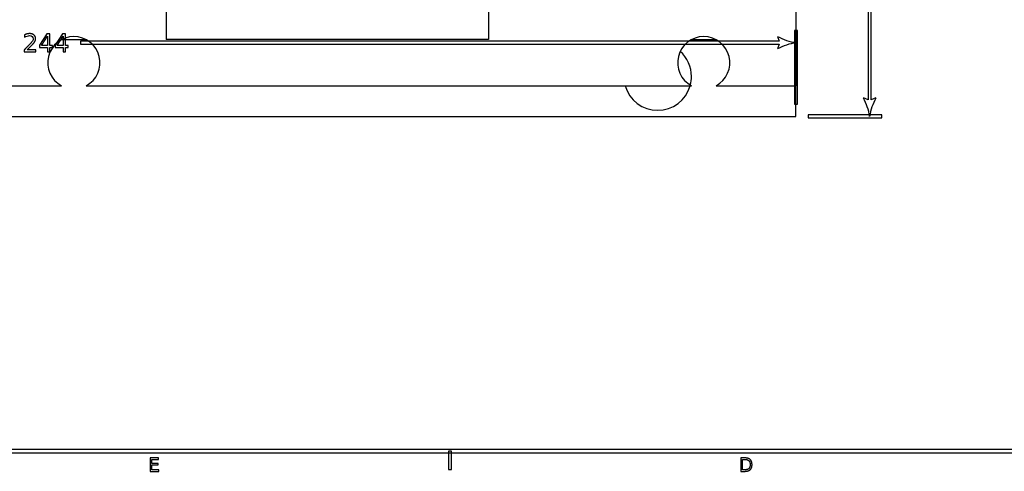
# Model space of a CAD drawing. Header units: millimetres. Extents: x -292 to 292, y -196 to 196.
# Tile 4 of 14: x -166 to -6, y -196 to -122. Entities that reach past the tile are written whole.
import ezdxf

# ---------------------------------------------------------------- set-up
doc = ezdxf.new("R2010")
doc.units = ezdxf.units.MM
doc.layers.add('可见轮廓', color=7, linetype='Continuous')

msp = doc.modelspace()

# ---------------------------------------------------------------- linework, layer by layer
at = {"layer": '可见轮廓'}
for p, q in [((-40.05, -28.18), (-40.05, -133.18)), ((-28.3, -77.37), (-28.3, -135.46)), ((-27.8, -135.46), (-27.8, -77.37)), ((-142.55, -120.68), (-142.55, -125.68)), ((-90.05, -120.68), (-90.05, -125.68)), ((-165.59, -124.89), (-165.59, -125.29)), ((-161.95, -124.75), (-163.16, -126.6)), ((-161.45, -124.75), (-161.95, -124.75)), ((-161.45, -126.65), (-161.45, -124.75)), ((-159.4, -124.75), (-160.61, -126.6)), ((-158.9, -124.75), (-159.4, -124.75)), ((-158.9, -126.65), (-158.9, -124.75)), ((-40.3, -124.18), (-40.3, -136.18)), ((-39.8, -124.18), (-40.3, -124.18)), ((-39.8, -136.18), (-39.8, -124.18)), ((-162.84, -126.65), (-161.84, -125.09)), ((-161.84, -125.09), (-161.84, -126.65)), ((-160.29, -126.65), (-159.3, -125.09)), ((-159.55, -125.68), (-155.55, -125.68)), ((-159.3, -125.09), (-159.3, -126.65)), ((-42.77, -125.93), (-156.49, -125.93)), ((-156.49, -125.93), (-156.49, -126.43)), ((-156.49, -126.43), (-42.77, -126.43)), ((-57.05, -125.68), (-53.05, -125.68)), ((-43.05, -125.18), (-42.77, -125.93)), ((-42.77, -126.43), (-43.05, -127.18)), ((-165.61, -127.33), (-165.61, -127.67)), ((-165.61, -127.67), (-163.75, -127.67)), ((-163.75, -127.33), (-165.13, -127.33)), ((-163.75, -127.67), (-163.75, -127.33)), ((-163.16, -126.6), (-163.16, -126.98)), ((-163.16, -126.98), (-161.84, -126.98)), ((-161.84, -126.65), (-162.84, -126.65)), ((-161.84, -126.98), (-161.84, -127.67)), ((-161.84, -127.67), (-161.45, -127.67)), ((-161.03, -126.65), (-161.45, -126.65)), ((-161.45, -126.98), (-161.03, -126.98)), ((-161.45, -127.67), (-161.45, -126.98)), ((-161.03, -126.98), (-161.03, -126.65)), ((-160.61, -126.6), (-160.61, -126.98)), ((-160.61, -126.98), (-159.3, -126.98)), ((-159.3, -126.65), (-160.29, -126.65)), ((-159.3, -126.98), (-159.3, -127.67)), ((-159.3, -127.67), (-158.9, -127.67)), ((-158.49, -126.65), (-158.9, -126.65)), ((-158.9, -126.98), (-158.49, -126.98)), ((-158.9, -127.67), (-158.9, -126.98)), ((-158.49, -126.98), (-158.49, -126.65)), ((-225.55, -133.18), (-159.55, -133.18)), ((-155.55, -133.18), (-57.05, -133.18)), ((-53.05, -133.18), (-40.05, -133.18)), ((-40.05, -138.18), (-40.05, -133.18)), ((-40.3, -136.18), (-39.8, -136.18)), ((-28.3, -135.46), (-29.05, -135.18)), ((-27.05, -135.18), (-27.8, -135.46)), ((-284.05, -138.18), (-40.05, -138.18)), ((-26.05, -137.93), (-38.05, -137.93)), ((-38.05, -137.93), (-38.05, -138.43)), ((-38.05, -138.43), (-26.05, -138.43)), ((-26.05, -138.43), (-26.05, -137.93)), ((-289.25, -192.92), (289.25, -192.92)), ((288.75, -192.42), (-288.75, -192.42)), ((-145.15, -193.77), (-145.15, -195.96)), ((-143.77, -193.77), (-145.15, -193.77)), ((-143.77, -194.02), (-143.77, -193.77)), ((-96.08, -192.67), (-96.58, -192.67)), ((-96.58, -192.67), (-96.58, -195.67)), ((-96.08, -195.67), (-96.08, -192.67)), ((-49.03, -193.77), (-49.03, -195.96)), ((-48.42, -193.77), (-49.03, -193.77)), ((-144.86, -194.02), (-143.77, -194.02)), ((-144.86, -194.66), (-144.86, -194.02)), ((-143.82, -194.66), (-144.86, -194.66)), ((-144.86, -194.91), (-143.82, -194.91)), ((-144.86, -195.71), (-144.86, -194.91)), ((-143.82, -194.91), (-143.82, -194.66)), ((-48.73, -194.01), (-48.37, -194.01)), ((-48.73, -195.71), (-48.73, -194.01)), ((-145.15, -195.96), (-143.74, -195.96)), ((-143.74, -195.71), (-144.86, -195.71)), ((-143.74, -195.96), (-143.74, -195.71)), ((-96.58, -195.67), (-96.08, -195.67)), ((-49.03, -195.96), (-48.42, -195.96)), ((-48.37, -195.71), (-48.73, -195.71))]:
    msp.add_line(p, q, dxfattribs=at)
for centre, radius, start, end in [((-157.55, -129.43), 4.25, -61.9275, 241.9275), ((-55.05, -129.43), 4.25, -61.9275, 241.9275), ((-38.38, -116.18), 10.14, -117.4076, -99.4623), ((-38.38, -136.18), 10.14, 99.4623, 117.4076), ((-62.55, -131.68), 5.5, 0, 48.1228), ((-62.55, -131.68), 5.5, 345.2756, 360), ((-62.55, -131.68), 5.5, 195.8266, 344.1734), ((-38.05, -139.85), 10.14, 9.4623, 27.4076), ((-18.05, -139.85), 10.14, 152.5924, 170.5377)]:
    msp.add_arc(centre, radius, start, end, dxfattribs=at)
for points, degree, knots in [([(-164.08, -126.25), (-163.9, -126.03), (-163.84, -125.87), (-163.77, -125.71), (-163.77, -125.53), (-163.77, -125.15), (-164.04, -124.92), (-164.31, -124.7), (-164.76, -124.7), (-165.11, -124.7), (-165.59, -124.89)], 2, [0, 0, 0, 1, 1, 2, 2, 4.108696, 4.108696, 6.217391, 6.217391, 7.817091, 7.817091, 7.817091]), ([(-164.51, -126.2), (-164.61, -126.32), (-164.99, -126.71), (-165.38, -127.1), (-165.61, -127.33)], 2, [0, 0, 0, 1, 1, 2, 2, 2]), ([(-165.59, -125.29), (-165.27, -125.11), (-165, -125.03), (-164.75, -125.03), (-164.58, -125.03), (-164.44, -125.08), (-164.33, -125.18), (-164.22, -125.27), (-164.17, -125.4), (-164.17, -125.55), (-164.17, -125.65), (-164.19, -125.75), (-164.24, -125.84), (-164.29, -125.94), (-164.38, -126.06), (-164.51, -126.2)], 3, [0, 0, 0, 0, 2, 2, 2, 3.410526, 3.410526, 3.410526, 4.821053, 4.821053, 4.821053, 5.686333, 5.686333, 5.686333, 6.551614, 6.551614, 6.551614, 6.551614]), ([(-48.42, -195.96), (-47.79, -195.96), (-47.49, -195.69), (-47.19, -195.42), (-47.19, -194.86), (-47.19, -194.3), (-47.49, -194.03), (-47.78, -193.77), (-48.42, -193.77)], 2, [0, 0, 0, 1, 1, 2, 2, 2.994819, 2.994819, 3.989637, 3.989637, 3.989637]), ([(-48.37, -194.01), (-47.92, -194.01), (-47.71, -194.22), (-47.5, -194.42), (-47.5, -194.86), (-47.5, -195.3), (-47.71, -195.51), (-47.92, -195.71), (-48.37, -195.71)], 2, [0, 0, 0, 1, 1, 2, 2, 3.006667, 3.006667, 4.013333, 4.013333, 4.013333])]:
    msp.add_open_spline(points, degree=degree, knots=knots, dxfattribs=at)
for points, degree in [([(-165.13, -127.33), (-164.18, -126.36), (-164.08, -126.25)], 2), ([(-90.05, -125.68), (-90.71, -125.68), (-92.65, -125.68), (-95.77, -125.68), (-99.93, -125.68), (-104.91, -125.68), (-110.46, -125.68), (-116.3, -125.68), (-122.14, -125.68), (-127.69, -125.68), (-132.66, -125.68), (-136.82, -125.68), (-139.95, -125.68), (-141.89, -125.68), (-142.55, -125.68)], 1)]:
    msp.add_open_spline(points, degree=degree, dxfattribs=at)

doc.saveas('drawing.dxf')
